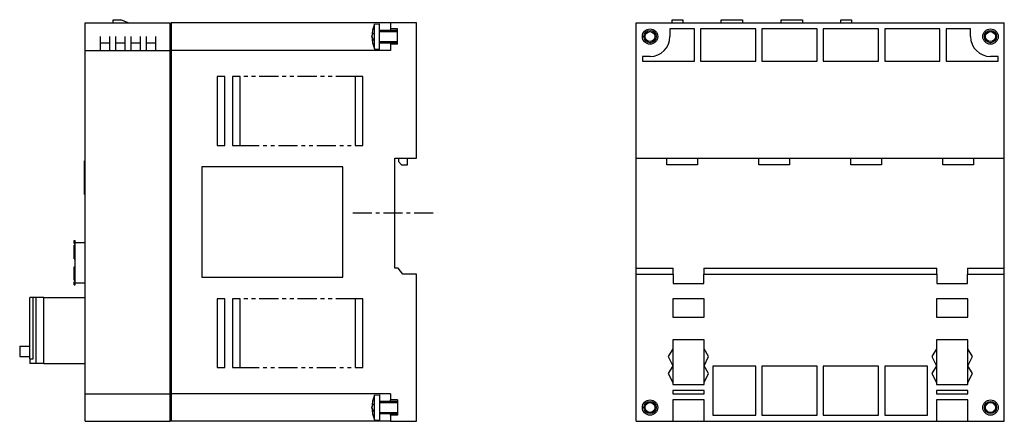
# Model space of a CAD drawing. Extents: x -523 to 199, y -248 to 260.
# Tile 2 of 2: x -122 to 199, y -68 to 63. Entities that reach past the tile are written whole.
import ezdxf

# ---------------------------------------------------------------- set-up
doc = ezdxf.new("R2010")
doc.units = 0
doc.linetypes.add('CENTER', pattern=[2, 1.25, -0.25, 0.25, -0.25])
doc.linetypes.add('PHANTOM', pattern=[2.5, 1.25, -0.25, 0.25, -0.25, 0.25, -0.25])
for name, color, linetype in [('CENTER', 6, 'CENTER'), ('OUTLINE', 7, 'CONTINUOUS'), ('PHANTOM', 3, 'PHANTOM'), ('THIN_LINE', 6, 'CONTINUOUS')]:
    doc.layers.add(name, color=color, linetype=linetype)

msp = doc.modelspace()

# ---------------------------------------------------------------- linework, layer by layer
at = {"layer": 'CENTER', "ltscale": 5}
msp.add_line((-13.78, 0), (13.78, 0), dxfattribs=at)
at = {"layer": 'OUTLINE'}
for p, q in [((-101, 57.5), (-101, 62)), ((-101, 62), (-73.3, 62)), ((-91.9, 63), (-89.4, 63)), ((-91.9, 62), (-91.9, 63)), ((-87, 62), (-89.4, 63)), ((-73.3, 57.5), (-73.3, 62)), ((-73.3, 61.8), (-73, 61.8)), ((-1.5, 62), (-73, 62)), ((-73, 62), (-73, 57.5)), ((-6.7, 61.5), (-5, 61.65)), ((-6.7, 53.5), (-6.7, 61.5)), ((-5, 57.5), (-5, 61.65)), ((7, 62), (-1.5, 62)), ((-1.5, 62), (-1.5, 60)), ((7, 17.8), (7, 62)), ((78.65, 17.8), (78.65, 62)), ((78.65, 62), (198.65, 62)), ((90.35, 62), (90.35, 63)), ((90.35, 63), (93.85, 63)), ((93.85, 63), (93.85, 62)), ((106.35, 62), (106.35, 63)), ((106.35, 63), (113.35, 63)), ((113.35, 63), (113.35, 62)), ((125.85, 62), (125.85, 63)), ((125.85, 63), (132.85, 63)), ((132.85, 63), (132.85, 62)), ((145.35, 62), (145.35, 63)), ((145.35, 63), (148.85, 63)), ((148.85, 63), (148.85, 62)), ((198.65, 17.8), (198.65, 62)), ((-7.5, 57.5), (-7.02, 58.8)), ((0.8, 59.5), (-5, 59.5)), ((-1.5, 60), (-1.5, 59.5)), ((0.8, 60), (-1.5, 60)), ((0.8, 55), (0.8, 60)), ((89.65, 60), (89.65, 57.5)), ((97.65, 60), (89.65, 60)), ((97.65, 49.5), (97.65, 60)), ((99.65, 60), (99.65, 49.5)), ((117.65, 60), (99.65, 60)), ((117.65, 49.5), (117.65, 60)), ((119.65, 60), (119.65, 49.5)), ((137.65, 60), (119.65, 60)), ((137.65, 49.5), (137.65, 60)), ((157.65, 60), (139.65, 60)), ((139.65, 60), (139.65, 49.5)), ((157.65, 49.5), (157.65, 60)), ((159.65, 60), (159.65, 49.5)), ((177.65, 60), (159.65, 60)), ((177.65, 49.5), (177.65, 60)), ((179.65, 60), (179.65, 49.5)), ((187.65, 60), (179.65, 60)), ((187.65, 57.5), (187.65, 60)), ((-101, 53), (-101, 57.5)), ((-96, 53), (-96, 57.5)), ((-93, 55.32), (-96, 55.32)), ((-93, 53), (-93, 57.5)), ((-91, 53), (-91, 57.5)), ((-88, 55.32), (-91, 55.32)), ((-88, 53), (-88, 57.5)), ((-86, 53), (-86, 57.5)), ((-83, 55.32), (-86, 55.32)), ((-83, 53), (-83, 57.5)), ((-81, 53), (-81, 57.5)), ((-78, 55.32), (-81, 55.32)), ((-78, 53), (-78, 57.5)), ((-73.3, 53), (-73.3, 57.5)), ((-73, 57.5), (-73, 53)), ((-7.5, 57.5), (-7.02, 56.2)), ((-5, 53.35), (-5, 57.5)), ((-5, 55.5), (0.8, 55.5)), ((-1.5, 55.5), (-1.5, 55)), ((0.8, 55), (-1.5, 55)), ((-1.5, 55), (-1.5, 53)), ((-101, -59), (-101, 53)), ((-101, 53), (-73.3, 53)), ((-73.3, -59), (-73.3, 53)), ((-73.3, 52.8), (-73, 52.8)), ((-1.5, 53), (-73, 53)), ((-73, 53), (-73, -59)), ((-6.7, 53.5), (-5, 53.35)), ((80.65, 51), (80.65, 49.5)), ((83.15, 51), (80.65, 51)), ((80.65, 49.5), (97.65, 49.5)), ((99.65, 49.5), (117.65, 49.5)), ((119.65, 49.5), (137.65, 49.5)), ((139.65, 49.5), (157.65, 49.5)), ((159.65, 49.5), (177.65, 49.5)), ((179.65, 49.5), (196.65, 49.5)), ((196.65, 51), (194.15, 51)), ((196.65, 49.5), (196.65, 51)), ((-58, 44.5), (-58, 22)), ((-55.5, 44.5), (-58, 44.5)), ((-55.5, 22), (-55.5, 44.5)), ((-53, 44.5), (-53, 22)), ((-50.5, 44.5), (-53, 44.5)), ((-50.5, 22), (-50.5, 44.5)), ((-13, 44.5), (-13, 22)), ((-10.5, 44.5), (-13, 44.5)), ((-10.5, 22), (-10.5, 44.5)), ((-58, 22), (-55.5, 22)), ((-53, 22), (-50.5, 22)), ((-13, 22), (-10.5, 22)), ((-101.2, 17), (-101, 17)), ((-101.2, 6), (-101.2, 17)), ((0, 17.8), (7, 17.8)), ((0, -18), (0, 17.8)), ((1.1, 17.8), (1.1, 16.7)), ((1.1, 16.7), (2.1, 15.7)), ((4.1, 15.7), (4.1, 17.8)), ((78.65, -18), (78.65, 17.8)), ((78.65, 17.8), (198.65, 17.8)), ((88.65, 15.7), (88.65, 17.8)), ((98.65, 17.8), (98.65, 15.7)), ((118.65, 15.7), (118.65, 17.8)), ((128.65, 17.8), (128.65, 15.7)), ((148.65, 15.7), (148.65, 17.8)), ((158.65, 17.8), (158.65, 15.7)), ((178.65, 15.7), (178.65, 17.8)), ((188.65, 17.8), (188.65, 15.7)), ((198.65, -18), (198.65, 17.8)), ((-63, 15), (-63, -21)), ((-17, 15), (-63, 15)), ((-17, -21), (-17, 15)), ((2.1, 15.7), (4.1, 15.7)), ((98.65, 15.7), (88.65, 15.7)), ((128.65, 15.7), (118.65, 15.7)), ((158.65, 15.7), (148.65, 15.7)), ((188.65, 15.7), (178.65, 15.7)), ((-101.2, 6), (-101, 6)), ((-104.59, -9.03), (-104.29, -9.03)), ((-104.59, -10.03), (-104.59, -9.03)), ((-104.29, -9.73), (-104.29, -9.03)), ((-104.59, -10.03), (-104.29, -10.03)), ((-104.59, -14.98), (-104.59, -10.58)), ((-104.59, -10.58), (-104.29, -10.58)), ((-104.29, -10.58), (-104.29, -9.73)), ((-104.29, -9.73), (-101, -9.73)), ((-104.29, -14.98), (-104.29, -10.58)), ((-104.59, -14.98), (-104.29, -14.98)), ((-104.29, -17.58), (-104.29, -14.98)), ((-104.59, -21.98), (-104.59, -17.58)), ((-104.59, -17.58), (-104.29, -17.58)), ((-104.29, -21.98), (-104.29, -17.58)), ((1, -18), (0, -18)), ((2.51, -20), (1, -18)), ((78.65, -20), (78.65, -18)), ((78.65, -18), (90.65, -18)), ((90.65, -20), (90.65, -18)), ((100.65, -18), (100.65, -20)), ((100.65, -18), (176.65, -18)), ((176.65, -20), (176.65, -18)), ((186.65, -18), (186.65, -20)), ((186.65, -18), (198.65, -18)), ((198.65, -20), (198.65, -18)), ((-104.59, -21.98), (-104.29, -21.98)), ((-104.29, -22.83), (-104.29, -21.98)), ((-63, -21), (-17, -21)), ((7, -20), (2.51, -20)), ((7, -68), (7, -20)), ((78.65, -20), (90.65, -20)), ((78.65, -68), (78.65, -20)), ((90.65, -20), (90.65, -23)), ((100.65, -20), (176.65, -20)), ((100.65, -23), (100.65, -20)), ((176.65, -20), (176.65, -23)), ((186.65, -20), (198.65, -20)), ((186.65, -23), (186.65, -20)), ((198.65, -68), (198.65, -20)), ((-104.59, -22.53), (-104.29, -22.53)), ((-104.59, -23.53), (-104.59, -22.53)), ((-104.59, -23.53), (-104.29, -23.53)), ((-104.29, -23.53), (-104.29, -22.83)), ((-104.29, -22.83), (-101, -22.83)), ((90.65, -23), (100.65, -23)), ((176.65, -23), (186.65, -23)), ((-118, -27.64), (-119, -27.64)), ((-119, -47.64), (-119, -27.64)), ((-117, -27.64), (-118, -27.64)), ((-118, -47.64), (-118, -27.64)), ((-114.5, -27.64), (-117, -27.64)), ((-117, -49.14), (-117, -27.64)), ((-114.5, -27.64), (-101, -27.64)), ((-114.5, -49.14), (-114.5, -27.64)), ((-58, -28), (-58, -50.5)), ((-55.5, -28), (-58, -28)), ((-55.5, -50.5), (-55.5, -28)), ((-53, -28), (-53, -50.5)), ((-50.5, -28), (-53, -28)), ((-50.5, -50.5), (-50.5, -28)), ((-13, -28), (-13, -50.5)), ((-10.5, -28), (-13, -28)), ((-10.5, -50.5), (-10.5, -28)), ((100.75, -28), (90.55, -28)), ((90.55, -28), (90.55, -34)), ((100.75, -34), (100.75, -28)), ((186.75, -28), (176.55, -28)), ((176.55, -28), (176.55, -34)), ((186.75, -34), (186.75, -28)), ((90.55, -34), (100.75, -34)), ((176.55, -34), (186.75, -34)), ((90.55, -41.39), (90.55, -44.39)), ((100.75, -41.39), (90.55, -41.39)), ((100.75, -44.39), (100.75, -41.39)), ((176.55, -41.39), (176.55, -44.39)), ((186.75, -41.39), (176.55, -41.39)), ((186.75, -44.39), (186.75, -41.39)), ((-122.36, -43.44), (-119, -43.44)), ((-122.36, -43.44), (-122.36, -46.84)), ((90.55, -44.39), (89.05, -46.89)), ((90.55, -44.39), (90.55, -49.89)), ((100.75, -49.89), (100.75, -44.39)), ((102.25, -46.89), (100.75, -44.39)), ((176.55, -44.39), (175.05, -46.89)), ((176.55, -44.39), (176.55, -49.89)), ((186.75, -49.89), (186.75, -44.39)), ((188.25, -46.89), (186.75, -44.39)), ((-122.36, -46.84), (-119, -46.84)), ((-119, -47.64), (-119, -49.14)), ((-119, -47.64), (-118, -47.64)), ((89.05, -46.89), (90.55, -49.89)), ((100.75, -49.89), (102.25, -46.89)), ((175.05, -46.89), (176.55, -49.89)), ((186.75, -49.89), (188.25, -46.89)), ((-117, -49.14), (-119, -49.14)), ((-114.5, -49.14), (-117, -49.14)), ((-114.5, -49.14), (-101, -49.14)), ((-58, -50.5), (-55.5, -50.5)), ((-53, -50.5), (-50.5, -50.5)), ((-13, -50.5), (-10.5, -50.5)), ((90.55, -49.89), (89.05, -52.39)), ((90.55, -49.89), (90.55, -55.39)), ((100.75, -55.39), (100.75, -49.89)), ((102.25, -52.39), (100.75, -49.89)), ((117.65, -50), (103.65, -50)), ((103.65, -50), (103.65, -66)), ((117.65, -66), (117.65, -50)), ((137.65, -50), (119.65, -50)), ((119.65, -50), (119.65, -66)), ((137.65, -66), (137.65, -50)), ((139.65, -50), (139.65, -66)), ((157.65, -50), (139.65, -50)), ((157.65, -66), (157.65, -50)), ((159.65, -50), (159.65, -66)), ((173.65, -50), (159.65, -50)), ((173.65, -66), (173.65, -50)), ((176.55, -49.89), (175.05, -52.39)), ((176.55, -49.89), (176.55, -55.39)), ((186.75, -55.39), (186.75, -49.89)), ((188.25, -52.39), (186.75, -49.89)), ((89.05, -52.39), (90.55, -55.39)), ((100.75, -55.39), (102.25, -52.39)), ((175.05, -52.39), (176.55, -55.39)), ((186.75, -55.39), (188.25, -52.39)), ((90.55, -55.39), (90.55, -56)), ((90.55, -56), (100.75, -56)), ((100.75, -56), (100.75, -55.39)), ((176.55, -55.39), (176.55, -56)), ((176.55, -56), (186.75, -56)), ((186.75, -56), (186.75, -55.39)), ((-101, -63.5), (-101, -59)), ((-101, -59), (-73.3, -59)), ((-73.3, -58.8), (-73, -58.8)), ((-73.3, -63.5), (-73.3, -59)), ((-73, -59), (-73, -63.5)), ((-1.5, -59), (-73, -59)), ((-6.7, -59.5), (-5, -59.35)), ((-6.7, -67.5), (-6.7, -59.5)), ((-5, -59.35), (-5, -63.5)), ((-1.5, -59), (-1.5, -61)), ((90.55, -58), (90.55, -59)), ((100.75, -58), (90.55, -58)), ((90.55, -59), (100.75, -59)), ((100.75, -59), (100.75, -58)), ((186.75, -58), (176.55, -58)), ((176.55, -58), (176.55, -59)), ((176.55, -59), (186.75, -59)), ((186.75, -59), (186.75, -58)), ((-101, -68), (-101, -63.5)), ((-73.3, -68), (-73.3, -63.5)), ((-73, -63.5), (-73, -68)), ((-7.5, -63.5), (-7.02, -62.2)), ((-7.5, -63.5), (-7.02, -64.8)), ((0.8, -61.5), (-5, -61.5)), ((-5, -63.5), (-5, -67.65)), ((-1.5, -61.5), (-1.5, -61)), ((0.8, -61), (-1.5, -61)), ((0.8, -61), (0.8, -66)), ((100.75, -61), (90.55, -61)), ((90.55, -61), (90.55, -68)), ((100.75, -68), (100.75, -61)), ((176.55, -61), (176.55, -68)), ((186.75, -61), (176.55, -61)), ((186.75, -68), (186.75, -61)), ((-5, -65.5), (0.8, -65.5)), ((-1.5, -66), (-1.5, -65.5)), ((0.8, -66), (-1.5, -66)), ((-1.5, -66), (-1.5, -68)), ((103.65, -66), (117.65, -66)), ((119.65, -66), (137.65, -66)), ((139.65, -66), (157.65, -66)), ((159.65, -66), (173.65, -66)), ((-101, -68), (-73.3, -68)), ((-73.3, -67.8), (-73, -67.8)), ((-1.5, -68), (-73, -68)), ((-6.7, -67.5), (-5, -67.65)), ((-1.5, -68), (7, -68)), ((78.65, -68), (90.55, -68)), ((90.55, -68), (100.75, -68)), ((100.75, -68), (176.55, -68)), ((176.55, -68), (186.75, -68)), ((186.75, -68), (198.65, -68))]:
    msp.add_line(p, q, dxfattribs=at)
for centre, radius in [((83.15, 57.5), 2.5), ((83.15, 57.5), 2), ((194.15, 57.5), 2.5), ((194.15, 57.5), 2), ((83.15, -63.5), 2.5), ((83.15, -63.5), 2), ((194.15, -63.5), 2.5), ((194.15, -63.5), 2)]:
    msp.add_circle(centre, radius, dxfattribs=at)
for centre, radius, start, end in [((2.91, 57.5), 10.41, 157.3871, 202.6129), ((83.15, 57.5), 6.5, 270, 0), ((194.15, 57.5), 6.5, 180, 270), ((2.91, -63.5), 10.41, 157.3871, 202.6129)]:
    msp.add_arc(centre, radius, start, end, dxfattribs=at)
at = {"layer": 'PHANTOM', "ltscale": 5}
for p, q in [((-13, 44.5), (-50.5, 44.5)), ((-50.5, 22), (-13, 22)), ((-13, -28), (-50.5, -28)), ((-50.5, -50.5), (-13, -50.5))]:
    msp.add_line(p, q, dxfattribs=at)
at = {"layer": 'THIN_LINE'}
for p, q in [((-5, 59.1), (0.8, 59.1)), ((-5, 55.9), (0.8, 55.9)), ((-5, -61.9), (0.8, -61.9)), ((-5, -65.1), (0.8, -65.1))]:
    msp.add_line(p, q, dxfattribs=at)
for centre in [(83.15, 57.5), (194.15, 57.5), (83.15, -63.5), (194.15, -63.5)]:
    msp.add_circle(centre, 1.6, dxfattribs=at)

doc.saveas('drawing.dxf')
